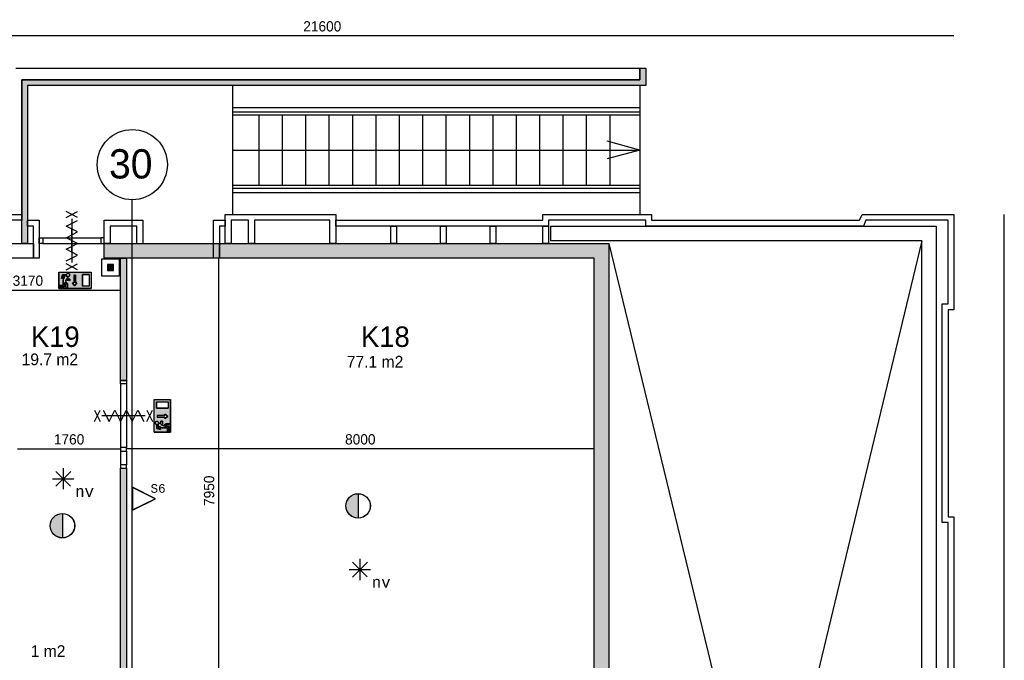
# Model space of a CAD drawing. Extents: x 319440 to 414317, y 3650 to 109188.
# Tile 46 of 46: x 363295 to 380133, y 95096 to 106046. Entities that reach past the tile are written whole.
import ezdxf
from ezdxf.enums import TextEntityAlignment as Align

# ---------------------------------------------------------------- set-up
doc = ezdxf.new("R2010")
doc.units = 0
doc.header["$MEASUREMENT"] = 0
doc.header["$PDMODE"] = 35
doc.header["$PDSIZE"] = -0.5
doc.layers.get('0').update_dxf_attribs({"linetype": 'CONTINUOUS'})
doc.layers.get('DEFPOINTS').update_dxf_attribs({"linetype": 'CONTINUOUS'})
for name, color, linetype in [('AA$1A---_ARCEER', 252, 'CONTINUOUS'), ('AL00---_BRANDBEVEILIGING', 252, 'CONTINUOUS'), ('AL21----_BUITENWAND', 252, 'CONTINUOUS'), ('AL22----_BINNENWAND', 252, 'CONTINUOUS'), ('AL24----_TRAPPEN', 252, 'CONTINUOUS'), ('AL32----_BINNENKOZIJN', 252, 'CONTINUOUS'), ('AM$1A---_MAATVOERING', 252, 'CONTINUOUS'), ('Brandweer', 252, 'CONTINUOUS'), ('brandweer NIEUW', 252, 'CONTINUOUS'), ('COMPARTIMENTERING', 252, 'CONTINUOUS'), ('LAYER01', 252, 'CONTINUOUS'), ('M2', 252, 'CONTINUOUS'), ('OMPARTIMENTERING', 252, 'CONTINUOUS')]:
    doc.layers.add(name, color=color, linetype=linetype)
doc.styles.add('B-01', font='b-gbp')
doc.styles.add('MONOTXT', font='MONOTXT')
doc.dimstyles.new('BBA_STAND', dxfattribs={"dimtxt": 175, "dimasz": 1, "dimexe": 1, "dimexo": 0.001, "dimgap": 75, "dimtad": 1, "dimdec": 0, "dimzin": 0, "dimdsep": 46, "dimtxsty": 'B-01', "dimblk": 'NONE', "dimblk1": 'NONE', "dimblk2": 'PIJL1', "dimcen": 1, "dimse1": 1, "dimse2": 1, "dimclrd": 256, "dimclre": 1, "dimclrt": 256, "dimadec": 0, "dimazin": 0, "dimtfac": 1, "dimtdec": 0, "dimtmove": 0, "dimatfit": 0, "dimldrblk": 'PIJL1', "dimfxl": 1, "dimtolj": 1, "dimtzin": 0, "dimarcsym": 0})

# ---------------------------------------------------------------- blocks, each defined once
blk = doc.blocks.new('*D21')
at = {"layer": 'AM$1A---_MAATVOERING', "lineweight": -2, "transparency": 16777216}
blk.add_line((380133, 79619), (380133, 102719), dxfattribs=at)
at = {"layer": 'DEFPOINTS', "color": 0, "transparency": 16777216}
for p in [(379270, 102719), (380133, 102719), (379270, 79619)]:
    blk.add_point(p, dxfattribs=at)
at = {"layer": 'AM$1A---_MAATVOERING', "transparency": 16777216, "insert": (379970, 91169), "char_height": 175, "attachment_point": 5, "rotation": 90, "style": 'B-01'}
blk.add_mtext('\\A1;23100', dxfattribs=at)
blk = doc.blocks.new('_None')
blk = doc.blocks.new('PIJL1')
at = {"color": 1, "linetype": 'ByBlock'}
blk.add_line((0, 83), (0, -83), dxfattribs=at)
blk.add_solid([(-100, 17), (-100, -17), (0, 0)], dxfattribs=at)
blk = doc.blocks.new('*D22')
at = {"layer": 'AM$1A---_MAATVOERING', "lineweight": -2, "transparency": 16777216}
blk.add_line((379270, 105769), (357670, 105769), dxfattribs=at)
at = {"layer": 'DEFPOINTS', "color": 0, "transparency": 16777216}
for p in [(357670, 105769), (357670, 102719), (379270, 102719)]:
    blk.add_point(p, dxfattribs=at)
at = {"layer": 'AM$1A---_MAATVOERING', "transparency": 16777216, "insert": (368470, 105932), "char_height": 175, "attachment_point": 5, "style": 'B-01'}
blk.add_mtext('\\A1;21600', dxfattribs=at)
blk = doc.blocks.new('*D35')
at = {"layer": 'AM$1A---_MAATVOERING', "lineweight": -2, "transparency": 16777216}
blk.add_line((361850, 101422), (365020, 101422), dxfattribs=at)
at = {"layer": 'DEFPOINTS', "color": 0, "transparency": 16777216}
for p in [(365020, 101422), (361850, 101200), (365020, 101200)]:
    blk.add_point(p, dxfattribs=at)
at = {"layer": 'AM$1A---_MAATVOERING', "transparency": 16777216, "insert": (363435, 101584), "char_height": 175, "attachment_point": 5, "style": 'B-01'}
blk.add_mtext('\\A1;3170', dxfattribs=at)
blk = doc.blocks.new('*D37')
at = {"layer": 'AM$1A---_MAATVOERING', "lineweight": -2, "transparency": 16777216}
blk.add_line((363260, 98710), (365020, 98710), dxfattribs=at)
at = {"layer": 'DEFPOINTS', "color": 0, "transparency": 16777216}
for p in [(365020, 98710), (363260, 98049), (365020, 98049)]:
    blk.add_point(p, dxfattribs=at)
at = {"layer": 'AM$1A---_MAATVOERING', "transparency": 16777216, "insert": (364140, 98872), "char_height": 175, "attachment_point": 5, "style": 'B-01'}
blk.add_mtext('\\A1;1760', dxfattribs=at)
blk = doc.blocks.new('*D39')
at = {"layer": 'AM$1A---_MAATVOERING', "lineweight": -2, "transparency": 16777216}
blk.add_line((373120, 98710), (365120, 98710), dxfattribs=at)
at = {"layer": 'DEFPOINTS', "color": 0, "transparency": 16777216}
for p in [(365120, 98710), (365120, 97811), (373120, 97811)]:
    blk.add_point(p, dxfattribs=at)
at = {"layer": 'AM$1A---_MAATVOERING', "transparency": 16777216, "insert": (369120, 98872), "char_height": 175, "attachment_point": 5, "style": 'B-01'}
blk.add_mtext('\\A1;8000', dxfattribs=at)
blk = doc.blocks.new('*D40')
at = {"layer": 'AM$1A---_MAATVOERING', "lineweight": -2, "transparency": 16777216}
blk.add_line((366698, 94019), (366698, 101969), dxfattribs=at)
at = {"layer": 'DEFPOINTS', "color": 0, "transparency": 16777216}
for p in [(365325, 101969), (366698, 101969), (365325, 94019)]:
    blk.add_point(p, dxfattribs=at)
at = {"layer": 'AM$1A---_MAATVOERING', "transparency": 16777216, "insert": (366535, 97994), "char_height": 175, "attachment_point": 5, "rotation": 90, "style": 'B-01'}
blk.add_mtext('\\A1;7950', dxfattribs=at)

msp = doc.modelspace()

# ---------------------------------------------------------------- hatches: boundary and pattern name
at = {"layer": 'AA$1A---_ARCEER'}
for points in [[(374001, 104919), (374001, 105219), (373901, 105219), (373901, 105019), (363330.4, 105019), (363330.4, 102719), (363330.4, 102619), (363330.4, 102219), (363430.4, 102219), (363430.4, 104919)], [(373370.4, 87919), (373370.4, 102219), (366710.4, 102219), (366710.4, 101969), (373120.4, 101969), (373120.4, 87919)], [(365120.4, 99879), (365120.4, 101969), (365020.4, 101969), (365020.4, 99879)]]:
    msp.add_hatch(color=256, dxfattribs=at).paths.add_polyline_path(points)
at = {"layer": 'AL00---_BRANDBEVEILIGING'}
msp.add_hatch(color=256, dxfattribs=at).paths.add_polyline_path([(364797.5, 101759.9), (364897.5, 101759.9), (364897.5, 101859.9), (364797.5, 101859.9)])
at = {"layer": 'AM$1A---_MAATVOERING'}
msp.add_hatch(color=256, dxfattribs=at).paths.add_polyline_path([(365120.4, 94019), (365120.4, 98379), (365020.4, 98379), (365020.4, 94019)])
at = {"layer": 'Brandweer'}
h = msp.add_hatch(color=256, dxfattribs=at)
h.paths.add_polyline_path([(363965, 101729.4), (363965, 101452), (364519.9, 101452), (364519.9, 101729.4)])
h.paths.add_polyline_path([(364247.9, 101550.8), (364271.1, 101550.8), (364234.1, 101495.3), (364197.1, 101550.8), (364220.2, 101550.8), (364220.2, 101680.3), (364247.9, 101680.3)], flags=16)
h.paths.add_polyline_path([(364371.9, 101692.4), (364482.9, 101692.4), (364482.9, 101489), (364371.9, 101489)], flags=16)
h.paths.add_polyline_path([(364150, 101613.8), (364150, 101590.7), (364094.5, 101590.7), (364094.5, 101624.3), (364073.1, 101577.2), (364113, 101526), (364113, 101456.6), (364089.8, 101456.6), (364089.8, 101518), (364062.1, 101553.7), (364062.1, 101479.7), (363974.2, 101479.7), (363974.2, 101502.9), (364039, 101502.9), (364039, 101591.6), (364070.1, 101660.1), (364043.2, 101660.1), (364033.9, 101623.1), (364010.1, 101623.1), (364025.1, 101683.2), (364086.1, 101683.2), (364086.7, 101676.7), (364086.8, 101676.4), (364090.1, 101666.8), (364090.3, 101666.4), (364093.6, 101661.2), (364094, 101660.7), (364097.1, 101657.2), (364097.4, 101657), (364103.1, 101652.6), (364103.7, 101652.2), (364106.6, 101650.8), (364115.6, 101647.7), (364116, 101647.6), (364116.4, 101647.6), (364116.8, 101647.5), (364117.2, 101647.4), (364117.6, 101647.4), (364117.6, 101613.8)], flags=16)
h.paths.add_polyline_path([(364101.2, 101704.2), (364110.8, 101708.5), (364111.4, 101708.8), (364111, 101708.6), (364122.2, 101712.9), (364142.8, 101705), (364146.4, 101696.7), (364151.8, 101686.1), (364146.1, 101665.5), (364128, 101654), (364106.9, 101657.7), (364093.6, 101674.9), (364094.5, 101684.5), (364095.3, 101695.9), (364103.1, 101703.3), (364108.5, 101709), (364108.4, 101709), (364128.4, 101712.4), (364136.1, 101707.2), (364146.5, 101700.7), (364148.2, 101693.3), (364151.8, 101680.3), (364142.2, 101661.2), (364131.9, 101657.2), (364130.2, 101656.4), (364130.3, 101656.5), (364127.5, 101656), (364127.5, 101656), (364127.5, 101656), (364127.5, 101656), (364116.4, 101654), (364107.3, 101659.8), (364104.4, 101661.4), (364105, 101661.1), (364094.8, 101671.8), (364094.2, 101693.8), (364100.9, 101701), (364108.5, 101709.8), (364114.8, 101710.2), (364129.4, 101712), (364146.9, 101699.7), (364151.6, 101678.8), (364146.5, 101669.8), (364146.3, 101669.3), (364146.4, 101669.5), (364139.9, 101659.3), (364118.8, 101653.5), (364110.6, 101658), (364100.2, 101663.2), (364096.5, 101672.8), (364096.3, 101673.3), (364096.3, 101673.2), (364092.5, 101684.6)], flags=16)
h = msp.add_hatch(color=256, dxfattribs=at)
h.paths.add_polyline_path([(365596, 98996.6), (365873.4, 98996.6), (365873.4, 99551.4), (365596, 99551.4)])
h.paths.add_polyline_path([(365774.6, 99279.5), (365774.6, 99302.6), (365830.1, 99265.6), (365774.6, 99228.6), (365774.6, 99251.8), (365645.1, 99251.8), (365645.1, 99279.5)], flags=16)
h.paths.add_polyline_path([(365633, 99403.5), (365633, 99514.4), (365836.4, 99514.4), (365836.4, 99403.5)], flags=16)
h.paths.add_polyline_path([(365711.6, 99181.5), (365734.7, 99181.5), (365734.7, 99126), (365701.1, 99126), (365748.2, 99104.6), (365799.5, 99144.5), (365868.8, 99144.5), (365868.8, 99121.4), (365807.4, 99121.4), (365771.8, 99093.7), (365845.7, 99093.7), (365845.7, 99005.8), (365822.6, 99005.8), (365822.6, 99070.5), (365733.8, 99070.5), (365665.4, 99101.7), (365665.4, 99074.7), (365702.4, 99065.5), (365702.4, 99041.6), (365642.2, 99056.7), (365642.2, 99117.7), (365648.7, 99118.3), (365649.1, 99118.3), (365658.6, 99121.6), (365659.1, 99121.8), (365664.2, 99125.1), (365664.7, 99125.5), (365668.2, 99128.7), (365668.4, 99128.9), (365672.9, 99134.7), (365673.2, 99135.3), (365674.6, 99138.2), (365677.8, 99147.2), (365677.8, 99147.5), (365677.9, 99147.9), (365677.9, 99148.3), (365678, 99148.7), (365678.1, 99149.2), (365711.6, 99149.2)], flags=16)
h.paths.add_polyline_path([(365621.2, 99132.7), (365617, 99142.4), (365616.6, 99142.9), (365616.9, 99142.5), (365612.5, 99153.8), (365620.4, 99174.3), (365628.7, 99178), (365639.3, 99183.4), (365660, 99177.6), (365671.4, 99159.6), (365667.7, 99138.5), (365650.6, 99125.1), (365640.9, 99126.1), (365629.6, 99126.9), (365622.1, 99134.7), (365616.5, 99140), (365616.5, 99140), (365613, 99159.9), (365618.2, 99167.7), (365624.8, 99178), (365632.1, 99179.7), (365645.2, 99183.4), (365664.3, 99173.7), (365668.2, 99163.5), (365669, 99161.8), (365669, 99161.9), (365669.5, 99159.1), (365669.5, 99159), (365669.5, 99159.1), (365669.5, 99159.1), (365671.4, 99148), (365665.6, 99138.9), (365664, 99136), (365664.3, 99136.5), (365653.6, 99126.3), (365631.6, 99125.8), (365624.4, 99132.5), (365615.7, 99140.1), (365615.2, 99146.3), (365613.4, 99161), (365625.7, 99178.5), (365646.6, 99183.2), (365655.6, 99178.1), (365656.1, 99177.8), (365655.9, 99177.9), (365666.1, 99171.5), (365672, 99150.4), (365667.4, 99142.1), (365662.2, 99131.7), (365652.6, 99128), (365652.2, 99127.8), (365652.3, 99127.9), (365640.8, 99124.1)], flags=16)
msp.add_hatch(color=256, dxfattribs=at).paths.add_polyline_path([(364026, 97188.8), (364026, 97605.2, 1)])
at = {"layer": 'brandweer NIEUW'}
msp.add_hatch(color=256, dxfattribs=at).paths.add_polyline_path([(369083, 97527.8), (369083, 97944.2, 1)])
at = {"layer": 'COMPARTIMENTERING'}
for points in [[(365220.4, 101969), (365220.4, 102219), (364740.4, 102219), (364740.4, 101969)], [(366610.4, 101969), (366610.4, 102219), (365220.4, 102219), (365220.4, 101969)], [(366710.4, 101969), (366710.4, 102219), (366610.4, 102219), (366610.4, 101969)]]:
    msp.add_hatch(color=256, dxfattribs=at).paths.add_polyline_path(points)

# ---------------------------------------------------------------- linework, layer by layer
at = {"layer": 'AL00---_BRANDBEVEILIGING'}
msp.add_lwpolyline([(364697.5, 101659.9), (364697.5, 101959.9), (364997.5, 101959.9), (364997.5, 101659.9), (364697.5, 101659.9)], dxfattribs=at)
msp.add_lwpolyline([(364797.5, 101759.9), (364897.5, 101759.9), (364897.5, 101859.9), (364797.5, 101859.9)], close=True, dxfattribs=at)
at = {"layer": 'AL21----_BUITENWAND'}
for points in [[(363230.4, 105219), (373901, 105219)], [(361570.4, 102719), (363330.4, 102719)], [(366810.4, 102719), (367260.4, 102719)], [(366810.4, 102219), (366810.4, 102719)], [(367260.4, 102719), (368700.4, 102719)], [(368700.4, 102719), (368700.4, 102219)], [(372240.4, 102619), (372240.4, 102719)], [(372240.4, 102719), (374100.4, 102719)], [(374100.4, 102719), (374100.4, 102619)], [(377657.5, 102619), (377700.5, 102719)], [(377700.5, 102719), (379270.4, 102719)], [(379270.4, 102719), (379270.4, 101089)], [(363330.4, 102619), (361670.4, 102619)], [(363430.4, 102619), (363630.4, 102619)], [(363630.4, 102619), (363630.4, 101969)], [(364740.4, 102619), (365400.4, 102619)], [(364740.4, 102219), (364740.4, 102619)], [(365400.4, 102619), (365400.4, 102219)], [(366610.4, 101969), (366610.4, 102619)], [(366610.4, 102619), (366810.4, 102619)], [(366810.4, 102619), (366810.4, 102519)], [(367210.4, 102619), (366910.4, 102619)], [(366910.4, 102619), (366910.4, 102219)], [(367210.4, 102219), (367210.4, 102619)], [(368600.4, 102619), (367310.4, 102619)], [(367310.4, 102619), (367310.4, 102219)], [(368600.4, 102219), (368600.4, 102619)], [(368700.4, 102619), (372240.4, 102619)], [(368700.4, 102519), (368700.4, 102619)], [(372340.4, 102619), (372340.4, 102519)], [(374000.4, 102619), (372340.4, 102619)], [(374000.4, 102519), (374000.4, 102619)], [(374100.4, 102619), (377657.5, 102619)], [(377766.3, 102619), (377723.3, 102519)], [(379170.4, 102619), (377766.3, 102619)], [(379170.4, 101189), (379170.4, 102619)], [(363530.4, 102519), (363430.4, 102519)], [(363530.4, 101969), (363530.4, 102519)], [(365300.4, 102519), (364840.4, 102519)], [(364840.4, 102519), (364840.4, 102219)], [(365300.4, 102219), (365300.4, 102519)], [(366810.4, 102519), (366710.4, 102519)], [(366710.4, 102519), (366710.4, 101969)], [(372340.4, 102519), (368700.4, 102519)], [(369640.4, 102519), (369740.4, 102519)], [(369640.4, 102219), (369640.4, 102519)], [(369740.4, 102519), (369740.4, 102219)], [(370490.4, 102519), (370590.4, 102519)], [(370490.4, 102219), (370490.4, 102519)], [(370590.4, 102519), (370590.4, 102219)], [(371340.4, 102519), (371440.4, 102519)], [(371340.4, 102219), (371340.4, 102519)], [(371440.4, 102519), (371440.4, 102219)], [(372240.4, 102519), (372340.4, 102519)], [(372240.4, 102219), (372240.4, 102519)], [(372340.4, 102519), (372340.4, 102219)], [(372377.4, 102519), (378970.4, 102519)], [(372377.4, 102269), (372377.4, 102519)], [(377723.3, 102519), (374000.4, 102519)], [(378970.4, 102519), (378970.4, 88429)], [(364840.4, 102219), (364740.4, 102219)], [(378720.4, 102269), (372377.4, 102269)], [(378720.4, 88429), (378720.4, 102269)], [(363630.4, 101969), (363530.4, 101969)], [(379070.4, 97449), (379070.4, 101189)], [(379070.4, 101189), (379170.4, 101189)], [(379270.4, 101089), (379170.4, 101089)], [(379170.4, 101089), (379170.4, 97549)], [(379170.4, 97549), (379270.4, 97549)], [(379270.4, 97549), (379270.4, 92149)], [(379170.4, 97449), (379070.4, 97449)], [(379170.4, 95789), (379170.4, 97449)], [(379170.4, 90389), (379170.4, 95789)]]:
    msp.add_lwpolyline(points, dxfattribs=at)
at = {"layer": 'AL22----_BINNENWAND'}
for points in [[(373901, 105219), (374001, 105219)], [(373901, 105219), (373901, 105019)], [(373901, 105019), (373901, 105219)], [(374001, 105219), (374001, 104919)], [(373901, 105019), (363330.4, 105019)], [(363330.4, 105019), (373901, 105019)], [(363330.4, 105019), (363330.4, 102719)], [(363330.4, 102219), (363330.4, 105019)], [(374001, 104919), (363430.4, 104919)], [(363430.4, 104919), (363430.4, 102219)], [(363330.4, 102719), (363330.4, 102619)], [(363430.4, 102519), (363430.4, 102619)], [(337520.4, 102219), (363530.4, 102219)], [(363430.4, 102219), (363330.4, 102219)], [(363530.4, 102219), (363530.4, 101969)], [(364740.4, 102219), (366710.4, 102219)], [(364740.4, 101969), (364740.4, 102219)], [(366710.4, 102219), (373370.4, 102219)], [(366710.4, 101969), (366710.4, 102219)], [(366910.4, 102219), (366810.4, 102219)], [(367310.4, 102219), (367210.4, 102219)], [(368700.4, 102219), (368600.4, 102219)], [(369740.4, 102219), (369640.4, 102219)], [(370590.4, 102219), (370490.4, 102219)], [(371440.4, 102219), (371340.4, 102219)], [(372340.4, 102219), (372240.4, 102219)], [(378720.4, 102269), (373370.4, 80044)], [(373370.4, 102219), (378720.4, 80169)], [(373370.4, 102219), (373370.4, 87919)], [(363530.4, 101969), (337520.4, 101969)], [(366710.4, 101969), (364740.4, 101969)], [(365020.4, 99879), (365020.4, 101969)], [(365020.4, 101969), (365120.4, 101969)], [(365120.4, 101969), (365120.4, 99879)], [(366710.4, 101969), (366610.4, 101969)], [(373120.4, 101969), (366710.4, 101969)], [(373120.4, 87919), (373120.4, 101969)], [(365120.4, 99879), (365020.4, 99879)], [(365020.4, 94019), (365020.4, 98379)], [(365020.4, 98379), (365120.4, 98379)], [(365120.4, 98379), (365120.4, 94019)]]:
    msp.add_lwpolyline(points, dxfattribs=at)
at = {"layer": 'AL24----_TRAPPEN'}
for points in [[(366940.4, 102719), (366940.4, 104919)], [(373901, 104919), (373901, 102719)], [(366940.4, 104544), (373901, 104544)], [(366940.4, 104469), (373901, 104469)], [(366940.4, 104419), (373901, 104419)], [(367390.4, 103219), (367390.4, 104419)], [(367790.4, 103219), (367790.4, 104419)], [(368190.4, 103219), (368190.4, 104419)], [(368590.4, 103219), (368590.4, 104419)], [(368990.4, 103219), (368990.4, 104419)], [(369390.4, 103219), (369390.4, 104419)], [(369790.4, 103219), (369790.4, 104419)], [(370190.4, 103219), (370190.4, 104419)], [(370590.4, 103219), (370590.4, 104419)], [(370990.4, 103219), (370990.4, 104419)], [(371390.4, 103219), (371390.4, 104419)], [(371790.4, 103219), (371790.4, 104419)], [(372190.4, 103219), (372190.4, 104419)], [(372590.4, 103219), (372590.4, 104419)], [(372990.4, 103219), (372990.4, 104419)], [(373390.4, 103219), (373390.4, 104419)], [(373901, 103819), (373341.2, 103969)], [(366940.4, 103819), (373901, 103819)], [(373901, 103819), (373341.2, 103669)], [(366940.4, 103219), (373901, 103219)], [(366940.4, 103169), (373901, 103169)], [(366940.4, 103094), (373901, 103094)]]:
    msp.add_lwpolyline(points, dxfattribs=at)
at = {"layer": 'AL32----_BINNENKOZIJN'}
for points in [[(364185.5, 102069), (364185.5, 102269), (364185.5, 102469)], [(363690.4, 102319), (364680.6, 102319)], [(363690.4, 102219), (364680.6, 102219.3)], [(365020.6, 99819.3), (365020.6, 98733.5)], [(365120.4, 99819.3), (365120.4, 98733.5)], [(365270.4, 99276.4), (365070.4, 99276.4), (364870.4, 99276.4)], [(365020.6, 98673.8), (365020.6, 98438.8)], [(365120.4, 98673.8), (365120.4, 98438.8)]]:
    msp.add_lwpolyline(points, dxfattribs=at)
for points in [[(363630.4, 102319), (363690.4, 102319), (363690.4, 102219), (363630.4, 102219)], [(364740.4, 102319), (364680.6, 102319), (364680.6, 102219.3), (364740.4, 102219.3)], [(365120.4, 99879), (365120.4, 99819.3), (365020.6, 99819.3), (365020.6, 99879)], [(365120.4, 98673.8), (365120.4, 98733.5), (365020.6, 98733.5), (365020.6, 98673.8)], [(365120.4, 98379), (365120.4, 98438.8), (365020.6, 98438.8), (365020.6, 98379)]]:
    msp.add_lwpolyline(points, close=True, dxfattribs=at)
at = {"layer": 'Brandweer'}
for p, q in [((363965, 101729.4, 2600), (364519.9, 101729.4, 2600)), ((363965, 101729.4, 2600), (363965, 101452, 2600)), ((364519.9, 101729.4, 2600), (364519.9, 101452, 2600)), ((364025.1, 101683.2, 2600), (364010.1, 101623.1, 2600)), ((364033.9, 101623.1, 2600), (364010.1, 101623.1, 2600)), ((364086.1, 101683.2, 2600), (364025.1, 101683.2, 2600)), ((364043.2, 101660.1, 2600), (364033.9, 101623.1, 2600)), ((364070.1, 101660.1, 2600), (364039, 101591.6, 2600)), ((364039, 101591.6, 2600), (364039, 101502.9, 2600)), ((364043.2, 101660.1, 2600), (364070.1, 101660.1, 2600)), ((364062.1, 101553.7, 2600), (364089.8, 101518, 2600)), ((364062.1, 101479.7, 2600), (364062.1, 101553.7, 2600)), ((364073, 101577.4, 2600), (364113, 101526, 2600)), ((364094.5, 101624.3, 2600), (364073.1, 101577.2, 2600)), ((364094.5, 101624.3, 2600), (364094.5, 101590.7, 2600)), ((364150, 101590.7, 2600), (364094.5, 101590.7, 2600)), ((364117.6, 101647.4, 2600), (364117.6, 101613.8, 2600)), ((364150, 101613.8, 2600), (364117.6, 101613.8, 2600)), ((364150, 101590.7, 2600), (364150, 101613.8, 2600)), ((364234.1, 101495.3, 2600), (364197.1, 101550.8, 2600)), ((364197.1, 101550.8, 2600), (364220.2, 101550.8, 2600)), ((364220.2, 101680.3, 2600), (364220.2, 101550.8, 2600)), ((364271.1, 101550.8, 2600), (364234.1, 101495.3, 2600)), ((364247.9, 101680.3, 2600), (364247.9, 101550.8, 2600)), ((364247.9, 101550.8, 2600), (364271.1, 101550.8, 2600)), ((364371.9, 101692.4, 2600), (364371.9, 101489, 2600)), ((364482.9, 101692.4, 2600), (364371.9, 101692.4, 2600)), ((364482.9, 101692.4, 2600), (364482.9, 101489, 2600)), ((363965, 101452, 2600), (364519.9, 101452, 2600)), ((364039, 101502.9, 2600), (363974.2, 101502.9, 2600)), ((363974.2, 101502.9, 2600), (363974.2, 101479.7, 2600)), ((363974.2, 101479.7, 2600), (364062.1, 101479.7, 2600)), ((364089.8, 101456.6, 2600), (364089.8, 101518, 2600)), ((364113, 101456.6, 2600), (364089.8, 101456.6, 2600)), ((364113, 101526, 2600), (364113, 101456.6, 2600)), ((364482.9, 101489, 2600), (364371.9, 101489, 2600)), ((365596, 98996.6, 2600), (365596, 99551.4, 2600)), ((365596, 99551.4, 2600), (365873.4, 99551.4, 2600)), ((365633, 99514.4, 2600), (365836.4, 99514.4, 2600)), ((365633, 99514.4, 2600), (365633, 99403.5, 2600)), ((365836.4, 99514.4, 2600), (365836.4, 99403.5, 2600)), ((365873.4, 98996.6, 2600), (365873.4, 99551.4, 2600)), ((365633, 99403.5, 2600), (365836.4, 99403.5, 2600)), ((365645.1, 99279.5, 2600), (365774.6, 99279.5, 2600)), ((365645.1, 99251.8, 2600), (365774.6, 99251.8, 2600)), ((365734.7, 99181.5, 2600), (365711.6, 99181.5, 2600)), ((365711.6, 99181.5, 2600), (365711.6, 99149.2, 2600)), ((365734.7, 99181.5, 2600), (365734.7, 99126, 2600)), ((365774.6, 99279.5, 2600), (365774.6, 99302.6, 2600)), ((365774.6, 99302.6, 2600), (365830.1, 99265.6, 2600)), ((365830.1, 99265.6, 2600), (365774.6, 99228.6, 2600)), ((365774.6, 99228.6, 2600), (365774.6, 99251.8, 2600)), ((365642.2, 99117.7, 2600), (365642.2, 99056.7, 2600)), ((365642.2, 99056.7, 2600), (365702.4, 99041.6, 2600)), ((365665.4, 99101.7, 2600), (365733.8, 99070.5, 2600)), ((365665.4, 99074.7, 2600), (365665.4, 99101.7, 2600)), ((365665.4, 99074.7, 2600), (365702.4, 99065.5, 2600)), ((365678.1, 99149.2, 2600), (365711.6, 99149.2, 2600)), ((365701.1, 99126, 2600), (365734.7, 99126, 2600)), ((365701.1, 99126, 2600), (365748.2, 99104.6, 2600)), ((365702.4, 99065.5, 2600), (365702.4, 99041.6, 2600)), ((365733.8, 99070.5, 2600), (365822.6, 99070.5, 2600)), ((365748, 99104.5, 2600), (365799.5, 99144.5, 2600)), ((365771.8, 99093.7, 2600), (365807.4, 99121.4, 2600)), ((365845.7, 99093.7, 2600), (365771.8, 99093.7, 2600)), ((365799.5, 99144.5, 2600), (365868.8, 99144.5, 2600)), ((365868.8, 99121.4, 2600), (365807.4, 99121.4, 2600)), ((365822.6, 99070.5, 2600), (365822.6, 99005.8, 2600)), ((365822.6, 99005.8, 2600), (365845.7, 99005.8, 2600)), ((365845.7, 99005.8, 2600), (365845.7, 99093.7, 2600)), ((365868.8, 99144.5, 2600), (365868.8, 99121.4, 2600)), ((365596, 98996.6, 2600), (365873.4, 98996.6, 2600)), ((364039.3, 98378.9, 2600), (364039.3, 98019.1, 2600)), ((363858.5, 98198.1, 2600), (364220.2, 98198.1, 2600)), ((363912.1, 98070.5, 2600), (364167.8, 98326.2, 2600)), ((363912.1, 98326.2, 2600), (364166.6, 98071.8, 2600)), ((364026, 97606.5), (364026, 97187.5)), ((369111.9, 96827.9, 2600), (369111.9, 96468.1, 2600)), ((368984.7, 96519.5, 2600), (369240.4, 96775.2, 2600)), ((368984.7, 96775.2, 2600), (369239.2, 96520.8, 2600)), ((368931.1, 96647.1, 2600), (369292.8, 96647.1, 2600))]:
    msp.add_line(p, q, dxfattribs=at)
for points in [[(364088.8, 102667.3), (364282.3, 102767.3)], [(364282.3, 102667.3), (364088.8, 102767.3)], [(364088.8, 101923.3), (364282.3, 102022.3), (364088.8, 102121.3), (364282.3, 102220.3), (364088.8, 102319.3), (364282.3, 102418.3), (364088.8, 102517.3), (364282.3, 102616.3)], [(364185.5, 102642.3), (364185.5, 101897.3)], [(364185.5, 102642.3), (364185.5, 101897.3)], [(364088.8, 101772.3), (364282.3, 101872.3)], [(364282.3, 101772.3), (364088.8, 101872.3)], [(364572.9, 99179.6), (364672.9, 99373.1)], [(364572.9, 99373.1), (364672.9, 99179.6)], [(364723.9, 99373.1), (364822.9, 99179.6), (364921.9, 99373.1), (365020.9, 99179.6), (365119.9, 99373.1), (365218.9, 99179.6), (365317.9, 99373.1), (365416.9, 99179.6)], [(365467.9, 99179.6), (365567.9, 99373.1)], [(365467.9, 99373.1), (365567.9, 99179.6)], [(365442.9, 99276.4), (364697.9, 99276.4)], [(365442.9, 99276.4), (364697.9, 99276.4)]]:
    msp.add_lwpolyline(points, dxfattribs=at)
at = {"layer": 'Brandweer', "elevation": 2600}
for points in [[(363965, 101452), (363965, 101729.4), (364519.9, 101729.4), (364519.9, 101452), (363965, 101452)], [(364141.8, 101702.8), (364142.8, 101701.8), (364143.7, 101700.8), (364144.5, 101699.7), (364145.3, 101698.6), (364146, 101697.5), (364146.7, 101696.3), (364147.3, 101695.1), (364147.8, 101693.8), (364148.3, 101692.5), (364148.8, 101691.3), (364149.1, 101689.9), (364149.4, 101688.6), (364149.7, 101687.3), (364149.8, 101685.9), (364149.9, 101684.6), (364150, 101683.2), (364149.9, 101681.8), (364149.8, 101680.5), (364149.7, 101679.1), (364149.4, 101677.8), (364149.1, 101676.5), (364148.8, 101675.1), (364148.3, 101673.9), (364147.8, 101672.6), (364147.3, 101671.3), (364146.7, 101670.1), (364146, 101668.9), (364145.3, 101667.8), (364144.5, 101666.7), (364143.7, 101665.6), (364142.8, 101664.6), (364141.8, 101663.6), (364140.8, 101662.6), (364139.8, 101661.8), (364138.7, 101660.9), (364137.6, 101660.1), (364136.5, 101659.4), (364135.3, 101658.7), (364134.1, 101658.1), (364132.8, 101657.6), (364131.6, 101657.1), (364130.3, 101656.7), (364129, 101656.3), (364127.6, 101656), (364126.3, 101655.8), (364124.9, 101655.6), (364123.6, 101655.5), (364122.2, 101655.5), (364120.9, 101655.5), (364119.5, 101655.6), (364118.1, 101655.8), (364116.8, 101656), (364115.5, 101656.3), (364114.2, 101656.7), (364112.9, 101657.1), (364111.6, 101657.6), (364110.4, 101658.1), (364109.1, 101658.7), (364107.9, 101659.4), (364106.8, 101660.1), (364105.7, 101660.9), (364104.6, 101661.8), (364103.6, 101662.6), (364102.6, 101663.6), (364101.7, 101664.6), (364100.8, 101665.6), (364099.9, 101666.7), (364099.1, 101667.8), (364098.4, 101668.9), (364097.7, 101670.1), (364097.1, 101671.3), (364096.6, 101672.6), (364096.1, 101673.9), (364095.7, 101675.1), (364095.3, 101676.5), (364095, 101677.8), (364094.8, 101679.1), (364094.6, 101680.5), (364094.5, 101681.8), (364094.5, 101683.2), (364094.5, 101684.6), (364094.6, 101685.9), (364094.8, 101687.3), (364095, 101688.6), (364095.3, 101689.9), (364095.7, 101691.3), (364096.1, 101692.5), (364096.6, 101693.8), (364097.1, 101695.1), (364097.7, 101696.3), (364098.4, 101697.5), (364099.1, 101698.6), (364099.9, 101699.7), (364100.8, 101700.8), (364101.7, 101701.8), (364102.6, 101702.8), (364103.6, 101703.8), (364104.6, 101704.6), (364105.7, 101705.5), (364106.8, 101706.3), (364108, 101707), (364109.1, 101707.7), (364110.4, 101708.3), (364111.6, 101708.8), (364112.9, 101709.3), (364114.2, 101709.7), (364115.5, 101710.1), (364116.8, 101710.4), (364118.1, 101710.6), (364119.5, 101710.8), (364120.9, 101710.9), (364122.2, 101710.9), (364123.6, 101710.9), (364124.9, 101710.8), (364126.3, 101710.6), (364127.6, 101710.4), (364129, 101710.1), (364130.3, 101709.7), (364131.6, 101709.3), (364132.8, 101708.8), (364134.1, 101708.3), (364135.3, 101707.7), (364136.5, 101707), (364137.6, 101706.3), (364138.7, 101705.5), (364139.8, 101704.6), (364140.8, 101703.8), (364141.8, 101702.8)], [(364094.8, 101687.3), (364095.9, 101691.9), (364098.2, 101697.1), (364100.9, 101700.9), (364103.2, 101703.4), (364107, 101706.4), (364110.9, 101708.5), (364116.5, 101710.4), (364123.9, 101710.9), (364130.1, 101709.8), (364134.2, 101708.2), (364136.3, 101707.1), (364138.9, 101705.3), (364141.1, 101703.5), (364144.2, 101700.2), (364146.5, 101696.6), (364148.4, 101692.3), (364149.8, 101686.6), (364149.9, 101682.3), (364149.6, 101678.8), (364148.1, 101673.2), (364146.5, 101669.7), (364143.5, 101665.4), (364139.1, 101661.2), (364136.3, 101659.3), (364131.9, 101657.2), (364127.5, 101656), (364120.8, 101655.5), (364114.7, 101656.5), (364110.5, 101658), (364107.2, 101659.9), (364104, 101662.2), (364100.7, 101665.7), (364098, 101669.6), (364096.5, 101672.9), (364095.1, 101677.1), (364094.7, 101679.9), (364094.5, 101684.5), (364094.8, 101687.3)], [(363974.2, 101479.7), (363974.2, 101502.9), (364039, 101502.9), (364039, 101591.6), (364070.1, 101660.1), (364043.2, 101660.1), (364033.9, 101623.1), (364010.1, 101623.1), (364025.1, 101683.2), (364086.1, 101683.2), (364086.6, 101677.4), (364087.1, 101674.9), (364087.8, 101672.3), (364088.8, 101669.6), (364090.4, 101666.1), (364092, 101663.4), (364093.3, 101661.5), (364095.3, 101659.2), (364097.1, 101657.3), (364099.9, 101654.8), (364102.6, 101652.9), (364105.6, 101651.1), (364108.6, 101649.8), (364112.7, 101648.4), (364115.6, 101647.7), (364117.6, 101647), (364117.6, 101613.8), (364150, 101613.8), (364150, 101590.7), (364094.5, 101590.7), (364094.5, 101624.3), (364073.1, 101577.2), (364113, 101526), (364113, 101456.6), (364089.8, 101456.6), (364089.8, 101518), (364062.1, 101553.7), (364062.1, 101479.7), (363974.2, 101479.7)], [(364086.1, 101683.2), (364086.1, 101682.8), (364086.1, 101682.4), (364086.1, 101682), (364086.1, 101681.6), (364086.2, 101681.2), (364086.2, 101680.8), (364086.2, 101680.4), (364086.2, 101679.9), (364086.3, 101679.5), (364086.3, 101679.1), (364086.4, 101678.7), (364086.4, 101678.3), (364086.5, 101677.9), (364086.6, 101677.5), (364086.6, 101677.1), (364086.7, 101676.7), (364086.8, 101676.3), (364086.8, 101675.9), (364086.9, 101675.5), (364087, 101675.1), (364087.1, 101674.7), (364087.2, 101674.3), (364087.3, 101673.9), (364087.4, 101673.6), (364087.5, 101673.2), (364087.6, 101672.8), (364087.8, 101672.4), (364087.9, 101672), (364088, 101671.6), (364088.1, 101671.2), (364088.3, 101670.8), (364088.4, 101670.5), (364088.6, 101670.1), (364088.7, 101669.7), (364088.9, 101669.3), (364089, 101668.9), (364089.2, 101668.6), (364089.4, 101668.2), (364089.5, 101667.8), (364089.7, 101667.5), (364089.9, 101667.1), (364090.1, 101666.7), (364090.3, 101666.4), (364090.4, 101666), (364090.6, 101665.7), (364090.8, 101665.3), (364091, 101665), (364091.3, 101664.6), (364091.5, 101664.3), (364091.7, 101663.9), (364091.9, 101663.6), (364092.1, 101663.2), (364092.4, 101662.9), (364092.6, 101662.6), (364092.8, 101662.2), (364093.1, 101661.9), (364093.3, 101661.6), (364093.5, 101661.2), (364093.8, 101660.9), (364094, 101660.6), (364094.3, 101660.3), (364094.6, 101660), (364094.8, 101659.7), (364095.1, 101659.4), (364095.4, 101659), (364095.6, 101658.8), (364095.9, 101658.4), (364096.2, 101658.2), (364096.5, 101657.9), (364096.8, 101657.6), (364097.1, 101657.3), (364097.3, 101657), (364097.6, 101656.7), (364097.9, 101656.5), (364098.2, 101656.2), (364098.6, 101655.9), (364098.9, 101655.6), (364099.2, 101655.4), (364099.5, 101655.1), (364099.8, 101654.9), (364100.1, 101654.6), (364100.5, 101654.4), (364100.8, 101654.1), (364101.1, 101653.9), (364101.4, 101653.7), (364101.8, 101653.4), (364102.1, 101653.2), (364102.4, 101653), (364102.8, 101652.8), (364103.1, 101652.5), (364103.5, 101652.3), (364103.8, 101652.1), (364104.2, 101651.9), (364104.5, 101651.7), (364104.9, 101651.5), (364105.3, 101651.3), (364105.6, 101651.1), (364106, 101650.9), (364106.3, 101650.8), (364106.7, 101650.6), (364107.1, 101650.4), (364107.4, 101650.2), (364107.8, 101650.1), (364108.2, 101649.9), (364108.6, 101649.8), (364108.9, 101649.6), (364109.3, 101649.5), (364109.7, 101649.3), (364110.1, 101649.2), (364110.5, 101649), (364110.9, 101648.9), (364111.2, 101648.8), (364111.6, 101648.7), (364112, 101648.6), (364112.4, 101648.4), (364112.8, 101648.3), (364113.2, 101648.2), (364113.6, 101648.1), (364114, 101648), (364114.4, 101647.9), (364114.8, 101647.9), (364115.2, 101647.8), (364115.6, 101647.7), (364116, 101647.6), (364116.4, 101647.6), (364116.8, 101647.5), (364117.2, 101647.4), (364117.6, 101647.4)], [(364247.9, 101680.3), (364220.2, 101680.3), (364220.2, 101550.8), (364197.1, 101550.8), (364234.1, 101495.3), (364271.1, 101550.8), (364247.9, 101550.8), (364247.9, 101680.3)], [(364371.9, 101489), (364371.9, 101692.4), (364482.9, 101692.4), (364482.9, 101489), (364371.9, 101489)], [(365873.4, 98996.6), (365596, 98996.6), (365596, 99551.4), (365873.4, 99551.4), (365873.4, 98996.6)], [(365836.4, 99403.5), (365633, 99403.5), (365633, 99514.4), (365836.4, 99514.4), (365836.4, 99403.5)], [(365622.6, 99173.4), (365623.6, 99174.3), (365624.6, 99175.2), (365625.7, 99176.1), (365626.8, 99176.8), (365628, 99177.6), (365629.2, 99178.2), (365630.4, 99178.9), (365631.6, 99179.4), (365632.9, 99179.9), (365634.2, 99180.3), (365635.5, 99180.7), (365636.8, 99181), (365638.2, 99181.2), (365639.5, 99181.4), (365640.9, 99181.5), (365642.2, 99181.5), (365643.6, 99181.5), (365645, 99181.4), (365646.3, 99181.2), (365647.7, 99181), (365649, 99180.7), (365650.3, 99180.3), (365651.6, 99179.9), (365652.9, 99179.4), (365654.1, 99178.9), (365655.3, 99178.2), (365656.5, 99177.6), (365657.7, 99176.8), (365658.8, 99176.1), (365659.8, 99175.2), (365660.9, 99174.3), (365661.9, 99173.4), (365662.8, 99172.4), (365663.7, 99171.4), (365664.5, 99170.3), (365665.3, 99169.2), (365666, 99168), (365666.7, 99166.9), (365667.3, 99165.6), (365667.9, 99164.4), (365668.4, 99163.1), (365668.8, 99161.8), (365669.2, 99160.5), (365669.5, 99159.2), (365669.7, 99157.8), (365669.9, 99156.5), (365670, 99155.1), (365670, 99153.8), (365670, 99152.4), (365669.9, 99151.1), (365669.7, 99149.7), (365669.5, 99148.4), (365669.2, 99147), (365668.8, 99145.7), (365668.4, 99144.4), (365667.9, 99143.2), (365667.3, 99141.9), (365666.7, 99140.7), (365666, 99139.5), (365665.3, 99138.4), (365664.5, 99137.2), (365663.7, 99136.2), (365662.8, 99135.1), (365661.9, 99134.2), (365660.9, 99133.2), (365659.8, 99132.3), (365658.8, 99131.5), (365657.7, 99130.7), (365656.5, 99130), (365655.3, 99129.3), (365654.1, 99128.7), (365652.9, 99128.1), (365651.6, 99127.7), (365650.3, 99127.2), (365649, 99126.9), (365647.7, 99126.6), (365646.3, 99126.3), (365645, 99126.2), (365643.6, 99126.1), (365642.2, 99126), (365640.9, 99126.1), (365639.5, 99126.2), (365638.2, 99126.3), (365636.8, 99126.6), (365635.5, 99126.9), (365634.2, 99127.2), (365632.9, 99127.7), (365631.6, 99128.1), (365630.4, 99128.7), (365629.2, 99129.3), (365628, 99130), (365626.8, 99130.7), (365625.7, 99131.5), (365624.6, 99132.3), (365623.6, 99133.2), (365622.6, 99134.2), (365621.7, 99135.1), (365620.8, 99136.2), (365620, 99137.2), (365619.2, 99138.4), (365618.4, 99139.5), (365617.8, 99140.7), (365617.2, 99141.9), (365616.6, 99143.2), (365616.1, 99144.4), (365615.7, 99145.7), (365615.3, 99147), (365615, 99148.4), (365614.8, 99149.7), (365614.6, 99151.1), (365614.5, 99152.4), (365614.5, 99153.8), (365614.5, 99155.1), (365614.6, 99156.5), (365614.8, 99157.8), (365615, 99159.2), (365615.3, 99160.5), (365615.7, 99161.8), (365616.1, 99163.1), (365616.6, 99164.4), (365617.2, 99165.6), (365617.8, 99166.9), (365618.4, 99168), (365619.2, 99169.2), (365620, 99170.3), (365620.8, 99171.4), (365621.7, 99172.4), (365622.6, 99173.4)], [(365638.2, 99126.3), (365633.5, 99127.4), (365628.4, 99129.7), (365624.5, 99132.4), (365622, 99134.8), (365619.1, 99138.5), (365616.9, 99142.4), (365615.1, 99148.1), (365614.5, 99155.4), (365615.6, 99161.7), (365617.2, 99165.8), (365618.3, 99167.9), (365620.1, 99170.5), (365621.9, 99172.6), (365625.3, 99175.7), (365628.8, 99178.1), (365633.1, 99180), (365638.9, 99181.3), (365643.1, 99181.5), (365646.7, 99181.2), (365652.3, 99179.6), (365655.7, 99178), (365660.1, 99175), (365664.3, 99170.7), (365666.2, 99167.8), (365668.3, 99163.4), (365669.5, 99159.1), (365669.9, 99152.4), (365669, 99146.3), (365667.4, 99142.1), (365665.6, 99138.8), (365663.2, 99135.6), (365659.8, 99132.3), (365655.8, 99129.6), (365652.5, 99128), (365648.3, 99126.7), (365645.5, 99126.2), (365640.9, 99126.1), (365638.2, 99126.3)], [(365845.7, 99005.8), (365822.6, 99005.8), (365822.6, 99070.5), (365733.8, 99070.5), (365665.4, 99101.7), (365665.4, 99074.7), (365702.4, 99065.5), (365702.4, 99041.6), (365642.2, 99056.7), (365642.2, 99117.7), (365648.1, 99118.1), (365650.6, 99118.6), (365653.1, 99119.3), (365655.8, 99120.3), (365659.3, 99122), (365662.1, 99123.6), (365663.9, 99124.9), (365666.3, 99126.8), (365668.1, 99128.6), (365670.6, 99131.4), (365672.6, 99134.2), (365674.3, 99137.2), (365675.7, 99140.1), (365677.1, 99144.2), (365677.8, 99147.2), (365678.4, 99149.2), (365711.6, 99149.2), (365711.6, 99181.5), (365734.7, 99181.5), (365734.7, 99126), (365701.1, 99126), (365748.2, 99104.6), (365799.5, 99144.5), (365868.8, 99144.5), (365868.8, 99121.4), (365807.4, 99121.4), (365771.8, 99093.7), (365845.7, 99093.7), (365845.7, 99005.8)], [(365645.1, 99279.5), (365645.1, 99251.8), (365774.6, 99251.8), (365774.6, 99228.6), (365830.1, 99265.6), (365774.6, 99302.6), (365774.6, 99279.5), (365645.1, 99279.5)], [(365642.2, 99117.7), (365642.6, 99117.7), (365643.1, 99117.7), (365643.5, 99117.7), (365643.9, 99117.7), (365644.3, 99117.7), (365644.7, 99117.7), (365645.1, 99117.8), (365645.5, 99117.8), (365645.9, 99117.8), (365646.3, 99117.9), (365646.7, 99117.9), (365647.1, 99118), (365647.5, 99118), (365647.9, 99118.1), (365648.3, 99118.2), (365648.7, 99118.2), (365649.1, 99118.3), (365649.5, 99118.4), (365649.9, 99118.5), (365650.3, 99118.6), (365650.7, 99118.7), (365651.1, 99118.8), (365651.5, 99118.9), (365651.9, 99119), (365652.3, 99119.1), (365652.7, 99119.2), (365653.1, 99119.3), (365653.4, 99119.4), (365653.8, 99119.6), (365654.2, 99119.7), (365654.6, 99119.8), (365655, 99120), (365655.4, 99120.1), (365655.7, 99120.3), (365656.1, 99120.4), (365656.5, 99120.6), (365656.9, 99120.8), (365657.2, 99120.9), (365657.6, 99121.1), (365658, 99121.3), (365658.3, 99121.4), (365658.7, 99121.6), (365659.1, 99121.8), (365659.4, 99122), (365659.8, 99122.2), (365660.1, 99122.4), (365660.5, 99122.6), (365660.8, 99122.8), (365661.2, 99123), (365661.5, 99123.2), (365661.9, 99123.5), (365662.2, 99123.7), (365662.5, 99123.9), (365662.9, 99124.1), (365663.2, 99124.4), (365663.5, 99124.6), (365663.9, 99124.9), (365664.2, 99125.1), (365664.5, 99125.4), (365664.8, 99125.6), (365665.2, 99125.9), (365665.5, 99126.1), (365665.8, 99126.4), (365666.1, 99126.7), (365666.4, 99126.9), (365666.7, 99127.2), (365667, 99127.5), (365667.3, 99127.8), (365667.6, 99128), (365667.9, 99128.3), (365668.2, 99128.6), (365668.4, 99128.9), (365668.7, 99129.2), (365669, 99129.5), (365669.3, 99129.8), (365669.5, 99130.1), (365669.8, 99130.4), (365670.1, 99130.7), (365670.3, 99131), (365670.6, 99131.4), (365670.8, 99131.7), (365671.1, 99132), (365671.3, 99132.3), (365671.5, 99132.7), (365671.8, 99133), (365672, 99133.3), (365672.2, 99133.7), (365672.5, 99134), (365672.7, 99134.4), (365672.9, 99134.7), (365673.1, 99135), (365673.3, 99135.4), (365673.5, 99135.7), (365673.7, 99136.1), (365673.9, 99136.5), (365674.1, 99136.8), (365674.3, 99137.2), (365674.5, 99137.5), (365674.7, 99137.9), (365674.9, 99138.3), (365675, 99138.6), (365675.2, 99139), (365675.4, 99139.4), (365675.5, 99139.8), (365675.7, 99140.1), (365675.8, 99140.5), (365676, 99140.9), (365676.1, 99141.3), (365676.3, 99141.6), (365676.4, 99142), (365676.5, 99142.4), (365676.6, 99142.8), (365676.8, 99143.2), (365676.9, 99143.6), (365677, 99144), (365677.1, 99144.4), (365677.2, 99144.8), (365677.3, 99145.2), (365677.4, 99145.5), (365677.5, 99145.9), (365677.6, 99146.3), (365677.7, 99146.7), (365677.7, 99147.1), (365677.8, 99147.5), (365677.9, 99147.9), (365677.9, 99148.3), (365678, 99148.7), (365678.1, 99149.2)]]:
    msp.add_lwpolyline(points, dxfattribs=at)
for points in [[(364086.1, 101683.2), (364086.7, 101676.5), (364090.2, 101666.6), (364093.7, 101661.1), (364097.2, 101657.1), (364103.3, 101652.4), (364109.7, 101649.3), (364114.6, 101647.9), (364117.6, 101647), (364117.6, 101613.8), (364150, 101613.8), (364150, 101590.7), (364094.5, 101590.7), (364094.5, 101624.3), (364073.1, 101577.2), (364113, 101526), (364113, 101456.6), (364089.8, 101456.6), (364089.8, 101518), (364062.1, 101553.7), (364062.1, 101479.7), (363974.2, 101479.7), (363974.2, 101502.9), (364039, 101502.9), (364039, 101591.6), (364070.1, 101660.1), (364043.2, 101660.1), (364033.9, 101623.1), (364010.1, 101623.1), (364025.1, 101683.2)], [(365642.2, 99117.7), (365648.9, 99118.3), (365658.9, 99121.7), (365664.4, 99125.2), (365668.3, 99128.8), (365673, 99134.9), (365676.1, 99141.3), (365677.5, 99146.1), (365678.4, 99149.2), (365711.6, 99149.2), (365711.6, 99181.5), (365734.7, 99181.5), (365734.7, 99126), (365701.1, 99126), (365748.2, 99104.6), (365799.5, 99144.5), (365868.8, 99144.5), (365868.8, 99121.4), (365807.4, 99121.4), (365771.8, 99093.7), (365845.7, 99093.7), (365845.7, 99005.8), (365822.6, 99005.8), (365822.6, 99070.5), (365733.8, 99070.5), (365665.4, 99101.7), (365665.4, 99074.7), (365702.4, 99065.5), (365702.4, 99041.6), (365642.2, 99056.7)]]:
    msp.add_lwpolyline(points, close=True, dxfattribs=at)
at = {"layer": 'Brandweer'}
for radius in [209.5, 208.2]:
    msp.add_circle((364026, 97397), radius, dxfattribs=at)
at = {"layer": 'brandweer NIEUW'}
msp.add_line((369083, 97945.5), (369083, 97526.5), dxfattribs=at)
for points in [[(365224.4, 97858.3), (365224.4, 97663), (365615, 97858.3), (365224.4, 98053.6)], [(365226.9, 97858.3), (365226.9, 97667), (365609.4, 97858.3), (365226.9, 98049.6)]]:
    msp.add_lwpolyline(points, close=True, dxfattribs=at)
for radius in [209.5, 208.2]:
    msp.add_circle((369083, 97736), radius, dxfattribs=at)
at = {"layer": 'COMPARTIMENTERING', "ltscale": 800}
msp.add_line((365220.4, 101969), (365220.4, 102969), dxfattribs=at)
at = {"layer": 'COMPARTIMENTERING'}
msp.add_circle((365220.4, 103569), 600, dxfattribs=at)
at = {"layer": 'OMPARTIMENTERING', "ltscale": 800}
msp.add_lwpolyline([(361540.4, 101969), (361540.4, 97739), (362950.4, 97739), (362950.4, 91034), (365220.4, 91034), (368310, 91034), (368310, 94119), (365220.4, 94119), (365220.4, 101969)], dxfattribs=at)

# ---------------------------------------------------------------- texts
at = {"layer": 'Brandweer', "style": 'MONOTXT'}
for p in [(364404.9, 97982.6, 2600), (369477.5, 96431.6, 2600)]:
    msp.add_text('nv', height=185.94, dxfattribs=at).set_placement(p, align=Align.MIDDLE)
at = {"layer": 'brandweer NIEUW', "style": 'MONOTXT'}
msp.add_text('S6', height=148.75, dxfattribs=at).set_placement((365533.5, 98034.1), align=Align.MIDDLE_LEFT)
at = {"layer": 'LAYER01', "style": 'B-01'}
for s, height, p in [('30', 500, (364822.8, 103332.4)), ('K19', 350, (363488.4, 100453)), ('K18', 350, (369132.4, 100453))]:
    msp.add_text(s, height=height, rotation=0, dxfattribs=at).set_placement(p)
at = {"layer": 'M2', "char_height": 200, "attachment_point": 1, "style": 'B-01'}
for s, insert, width in [('19.7 m2', (363328, 100341), 1805), ('77.1 m2', (368889, 100300), 1805), ('1 m2', (363483, 95353), 1593)]:
    msp.add_mtext(s, dxfattribs=dict(at, insert=insert, width=width))

# ---------------------------------------------------------------- dimensions: what is measured, and where the dimension line sits
at = {"layer": 'AM$1A---_MAATVOERING'}
for base, p1, p2, picture, middle in [((357670.4, 105769), (379270.4, 102719), (357670.4, 102719), '*D22', (368470.4, 105931.5)), ((365020.4, 101422), (361850.4, 101200), (365020.4, 101200), '*D35', (363435.4, 101584.5)), ((365020.4, 98710), (363260.4, 98049), (365020.4, 98049), '*D37', (364140.4, 98872.5)), ((365120.4, 98710), (373120.4, 97811), (365120.4, 97811), '*D39', (369120.4, 98872.5))]:
    dim = msp.add_linear_dim(base=base, p1=p1, p2=p2, dimstyle='BBA_STAND', dxfattribs=at)
    dim.commit()
    dim.dimension.update_dxf_attribs({"geometry": picture, "text_midpoint": middle})
for base, p1, p2, picture, middle in [((380133, 102719), (379270.4, 79619), (379270.4, 102719), '*D21', (379970.5, 91169)), ((366698, 101969), (365325, 94019), (365325, 101969), '*D40', (366535.5, 97994))]:
    dim = msp.add_linear_dim(base=base, p1=p1, p2=p2, angle=270, dimstyle='BBA_STAND', dxfattribs=at)
    dim.commit()
    dim.dimension.update_dxf_attribs({"geometry": picture, "text_midpoint": middle})

doc.saveas('drawing.dxf')
